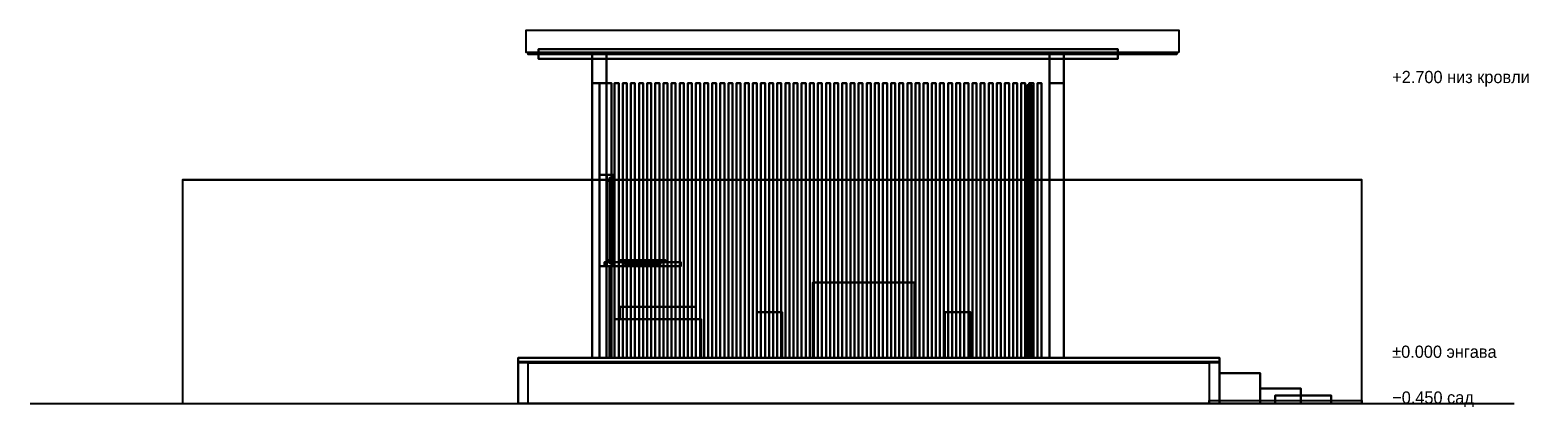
# Model space of a CAD drawing. Header units: metres. Extents: x -21.1 to -6.3, y 0 to 3.7.
import ezdxf

# ---------------------------------------------------------------- set-up
doc = ezdxf.new("R2010")
doc.units = ezdxf.units.M
for name, color, linetype in [('CONCRETE', 8, 'Continuous'), ('CUSHION', 8, 'Continuous'), ('FRAME', 8, 'Continuous'), ('GLASS', 5, 'Continuous'), ('GLULAM', 8, 'Continuous'), ('GRAVEL', 8, 'Continuous'), ('GROUND', 8, 'Continuous'), ('HINOKI', 8, 'Continuous'), ('HINOKI_V', 8, 'Continuous'), ('KITCHEN', 8, 'Continuous'), ('LEVEL', 3, 'Continuous'), ('ROOF_EDGE', 8, 'Continuous'), ('SHOU_SUGI', 8, 'Continuous'), ('STEEL_DARK', 8, 'Continuous'), ('STONE', 8, 'Continuous')]:
    doc.layers.add(name, color=color, linetype=linetype)

msp = doc.modelspace()

# ---------------------------------------------------------------- linework, layer by layer
at = {"layer": 'CONCRETE'}
for points in [[(-9.4, 0), (-16.3, 0), (-16.3, 0.45), (-9.4, 0.45)], [(-16.3, 0), (-9.4, 0), (-9.4, 0.45), (-16.3, 0.45)], [(-9.5, 0), (-16.2, 0), (-16.2, 0.4), (-9.5, 0.4)], [(-9, 0), (-9.4, 0), (-9.4, 0.3), (-9, 0.3)], [(-9.4, 0), (-9, 0), (-9, 0.3), (-9.4, 0.3)], [(-8.6, 0), (-9, 0), (-9, 0.15), (-8.6, 0.15)], [(-9, 0), (-8.6, 0), (-8.6, 0.15), (-9, 0.15)]]:
    msp.add_lwpolyline(points, close=True, dxfattribs=at)
at = {"layer": 'CUSHION'}
for points in [[(-14.55, 0.83), (-15.3, 0.83), (-15.3, 0.95), (-14.55, 0.95)], [(-15.3, 0.83), (-14.55, 0.83), (-14.55, 0.95), (-15.3, 0.95)]]:
    msp.add_lwpolyline(points, close=True, dxfattribs=at)
at = {"layer": 'FRAME'}
for points in [[(-11.25, 0.45), (-11.29, 0.45), (-11.29, 3.13), (-11.25, 3.13)], [(-11.25, 3.09), (-11.29, 3.09), (-11.29, 3.13), (-11.25, 3.13)], [(-11.29, 0.45), (-11.25, 0.45), (-11.25, 3.13), (-11.29, 3.13)], [(-11.25, 0.45), (-11.29, 0.45), (-11.29, 3.13), (-11.25, 3.13)], [(-11.29, 0.45), (-11.25, 0.45), (-11.25, 3.13), (-11.29, 3.13)], [(-11.29, 3.09), (-11.25, 3.09), (-11.25, 3.13), (-11.29, 3.13)], [(-11.25, 0.45), (-11.29, 0.45), (-11.29, 3.13), (-11.25, 3.13)], [(-11.25, 3.09), (-11.29, 3.09), (-11.29, 3.13), (-11.25, 3.13)], [(-11.29, 0.45), (-11.25, 0.45), (-11.25, 3.13), (-11.29, 3.13)], [(-11.25, 0.45), (-11.29, 0.45), (-11.29, 3.13), (-11.25, 3.13)], [(-11.29, 0.45), (-11.25, 0.45), (-11.25, 3.13), (-11.29, 3.13)], [(-11.29, 3.09), (-11.25, 3.09), (-11.25, 3.13), (-11.29, 3.13)], [(-11.25, 0.45), (-11.29, 0.45), (-11.29, 3.13), (-11.25, 3.13)], [(-11.25, 3.09), (-11.29, 3.09), (-11.29, 3.13), (-11.25, 3.13)], [(-11.29, 0.45), (-11.25, 0.45), (-11.25, 3.13), (-11.29, 3.13)], [(-11.25, 0.45), (-11.29, 0.45), (-11.29, 3.13), (-11.25, 3.13)], [(-11.29, 0.45), (-11.25, 0.45), (-11.25, 3.13), (-11.29, 3.13)], [(-11.29, 3.09), (-11.25, 3.09), (-11.25, 3.13), (-11.29, 3.13)], [(-11.25, 0.45), (-11.29, 0.45), (-11.29, 3.13), (-11.25, 3.13)], [(-11.25, 3.09), (-11.29, 3.09), (-11.29, 3.13), (-11.25, 3.13)], [(-11.29, 0.45), (-11.25, 0.45), (-11.25, 3.13), (-11.29, 3.13)], [(-11.25, 0.45), (-11.29, 0.45), (-11.29, 3.13), (-11.25, 3.13)], [(-11.29, 0.45), (-11.25, 0.45), (-11.25, 3.13), (-11.29, 3.13)], [(-11.29, 3.09), (-11.25, 3.09), (-11.25, 3.13), (-11.29, 3.13)], [(-15.358, 2.19), (-15.428, 2.19), (-15.428, 2.25), (-15.358, 2.25)], [(-15.358, 1.35), (-15.428, 1.35), (-15.428, 2.25), (-15.358, 2.25)], [(-15.428, 1.35), (-15.358, 1.35), (-15.358, 2.25), (-15.428, 2.25)], [(-15.358, 1.35), (-15.428, 1.35), (-15.428, 2.25), (-15.358, 2.25)], [(-15.428, 2.19), (-15.358, 2.19), (-15.358, 2.25), (-15.428, 2.25)], [(-15.428, 1.35), (-15.358, 1.35), (-15.358, 2.25), (-15.428, 2.25)], [(-15.358, 1.35), (-15.428, 1.35), (-15.428, 1.41), (-15.358, 1.41)], [(-15.428, 1.35), (-15.358, 1.35), (-15.358, 1.41), (-15.428, 1.41)], [(-11.25, 0.45), (-11.29, 0.45), (-11.29, 0.49), (-11.25, 0.49)], [(-11.29, 0.45), (-11.25, 0.45), (-11.25, 0.49), (-11.29, 0.49)], [(-11.25, 0.45), (-11.29, 0.45), (-11.29, 0.49), (-11.25, 0.49)], [(-11.29, 0.45), (-11.25, 0.45), (-11.25, 0.49), (-11.29, 0.49)], [(-11.25, 0.45), (-11.29, 0.45), (-11.29, 0.49), (-11.25, 0.49)], [(-11.29, 0.45), (-11.25, 0.45), (-11.25, 0.49), (-11.29, 0.49)], [(-11.25, 0.45), (-11.29, 0.45), (-11.29, 0.49), (-11.25, 0.49)], [(-11.29, 0.45), (-11.25, 0.45), (-11.25, 0.49), (-11.29, 0.49)]]:
    msp.add_lwpolyline(points, close=True, dxfattribs=at)
at = {"layer": 'GLASS'}
for points in [[(-11.264, 0.49), (-11.276, 0.49), (-11.276, 3.09), (-11.264, 3.09)], [(-11.276, 0.49), (-11.264, 0.49), (-11.264, 3.09), (-11.276, 3.09)], [(-11.264, 0.49), (-11.276, 0.49), (-11.276, 3.09), (-11.264, 3.09)], [(-11.276, 0.49), (-11.264, 0.49), (-11.264, 3.09), (-11.276, 3.09)], [(-11.264, 0.49), (-11.276, 0.49), (-11.276, 3.09), (-11.264, 3.09)], [(-11.276, 0.49), (-11.264, 0.49), (-11.264, 3.09), (-11.276, 3.09)], [(-11.264, 0.49), (-11.276, 0.49), (-11.276, 3.09), (-11.264, 3.09)], [(-11.276, 0.49), (-11.264, 0.49), (-11.264, 3.09), (-11.276, 3.09)], [(-15.387, 1.38), (-15.399, 1.38), (-15.399, 2.22), (-15.387, 2.22)], [(-15.399, 1.38), (-15.387, 1.38), (-15.387, 2.22), (-15.399, 2.22)]]:
    msp.add_lwpolyline(points, close=True, dxfattribs=at)
at = {"layer": 'GLULAM'}
for points in [[(-15.43, 3.15), (-15.57, 3.15), (-15.57, 3.45), (-15.43, 3.45)], [(-15.57, 3.15), (-15.43, 3.15), (-15.43, 3.45), (-15.57, 3.45)], [(-10.93, 3.15), (-11.07, 3.15), (-11.07, 3.45), (-10.93, 3.45)], [(-11.07, 3.15), (-10.93, 3.15), (-10.93, 3.45), (-11.07, 3.45)], [(-15.43, 3.15), (-15.57, 3.15), (-15.57, 3.39), (-15.43, 3.39)], [(-15.57, 3.15), (-15.43, 3.15), (-15.43, 3.39), (-15.57, 3.39)], [(-10.93, 3.15), (-11.07, 3.15), (-11.07, 3.39), (-10.93, 3.39)], [(-11.07, 3.15), (-10.93, 3.15), (-10.93, 3.39), (-11.07, 3.39)], [(-15.43, 0.45), (-15.57, 0.45), (-15.57, 3.15), (-15.43, 3.15)], [(-15.57, 0.45), (-15.43, 0.45), (-15.43, 3.15), (-15.57, 3.15)], [(-15.43, 0.45), (-15.57, 0.45), (-15.57, 3.15), (-15.43, 3.15)], [(-15.57, 0.45), (-15.43, 0.45), (-15.43, 3.15), (-15.57, 3.15)], [(-15.43, 0.45), (-15.57, 0.45), (-15.57, 3.15), (-15.43, 3.15)], [(-15.57, 0.45), (-15.43, 0.45), (-15.43, 3.15), (-15.57, 3.15)], [(-15.43, 0.45), (-15.57, 0.45), (-15.57, 3.15), (-15.43, 3.15)], [(-15.57, 0.45), (-15.43, 0.45), (-15.43, 3.15), (-15.57, 3.15)], [(-15.43, 0.45), (-15.57, 0.45), (-15.57, 3.15), (-15.43, 3.15)], [(-15.57, 0.45), (-15.43, 0.45), (-15.43, 3.15), (-15.57, 3.15)], [(-10.93, 0.45), (-11.07, 0.45), (-11.07, 3.15), (-10.93, 3.15)], [(-11.07, 0.45), (-10.93, 0.45), (-10.93, 3.15), (-11.07, 3.15)], [(-10.93, 0.45), (-11.07, 0.45), (-11.07, 3.15), (-10.93, 3.15)], [(-11.07, 0.45), (-10.93, 0.45), (-10.93, 3.15), (-11.07, 3.15)], [(-10.93, 0.45), (-11.07, 0.45), (-11.07, 3.15), (-10.93, 3.15)], [(-11.07, 0.45), (-10.93, 0.45), (-10.93, 3.15), (-11.07, 3.15)], [(-10.93, 0.45), (-11.07, 0.45), (-11.07, 3.15), (-10.93, 3.15)], [(-11.07, 0.45), (-10.93, 0.45), (-10.93, 3.15), (-11.07, 3.15)], [(-10.93, 0.45), (-11.07, 0.45), (-11.07, 3.15), (-10.93, 3.15)], [(-11.07, 0.45), (-10.93, 0.45), (-10.93, 3.15), (-11.07, 3.15)]]:
    msp.add_lwpolyline(points, close=True, dxfattribs=at)
at = {"layer": 'GRAVEL'}
msp.add_lwpolyline([(-8, 0), (-9.5, 0), (-9.5, 0.03), (-8, 0.03)], close=True, dxfattribs=at)
at = {"layer": 'GROUND'}
msp.add_line((-21.1, 0), (-6.5, 0), dxfattribs=at)
at = {"layer": 'HINOKI'}
for points in [[(-9.82, 3.43), (-16.2, 3.43), (-16.2, 3.45), (-9.82, 3.45)], [(-10.4, 3.39), (-16.1, 3.39), (-16.1, 3.485), (-10.4, 3.485)], [(-16.1, 3.39), (-10.4, 3.39), (-10.4, 3.485), (-16.1, 3.485)], [(-10.4, 3.39), (-16.1, 3.39), (-16.1, 3.485), (-10.4, 3.485)], [(-16.1, 3.39), (-10.4, 3.39), (-10.4, 3.485), (-16.1, 3.485)], [(-10.4, 3.39), (-16.1, 3.39), (-16.1, 3.485), (-10.4, 3.485)], [(-16.1, 3.39), (-10.4, 3.39), (-10.4, 3.485), (-16.1, 3.485)], [(-10.4, 3.39), (-16.1, 3.39), (-16.1, 3.485), (-10.4, 3.485)], [(-16.1, 3.39), (-10.4, 3.39), (-10.4, 3.485), (-16.1, 3.485)], [(-10.4, 3.39), (-16.1, 3.39), (-16.1, 3.485), (-10.4, 3.485)], [(-16.1, 3.39), (-10.4, 3.39), (-10.4, 3.485), (-16.1, 3.485)], [(-10.4, 3.39), (-16.1, 3.39), (-16.1, 3.485), (-10.4, 3.485)], [(-16.1, 3.39), (-10.4, 3.39), (-10.4, 3.485), (-16.1, 3.485)], [(-10.4, 3.39), (-16.1, 3.39), (-16.1, 3.485), (-10.4, 3.485)], [(-16.1, 3.39), (-10.4, 3.39), (-10.4, 3.485), (-16.1, 3.485)], [(-10.4, 3.39), (-16.1, 3.39), (-16.1, 3.485), (-10.4, 3.485)], [(-16.1, 3.39), (-10.4, 3.39), (-10.4, 3.485), (-16.1, 3.485)], [(-10.4, 3.39), (-16.1, 3.39), (-16.1, 3.485), (-10.4, 3.485)], [(-16.1, 3.39), (-10.4, 3.39), (-10.4, 3.485), (-16.1, 3.485)], [(-10.4, 3.39), (-16.1, 3.39), (-16.1, 3.485), (-10.4, 3.485)], [(-16.1, 3.39), (-10.4, 3.39), (-10.4, 3.485), (-16.1, 3.485)], [(-10.4, 3.39), (-16.1, 3.39), (-16.1, 3.485), (-10.4, 3.485)], [(-16.1, 3.39), (-10.4, 3.39), (-10.4, 3.485), (-16.1, 3.485)], [(-10.4, 3.39), (-16.1, 3.39), (-16.1, 3.485), (-10.4, 3.485)], [(-16.1, 3.39), (-10.4, 3.39), (-10.4, 3.485), (-16.1, 3.485)], [(-10.4, 3.39), (-16.1, 3.39), (-16.1, 3.485), (-10.4, 3.485)], [(-16.1, 3.39), (-10.4, 3.39), (-10.4, 3.485), (-16.1, 3.485)], [(-10.4, 3.39), (-16.1, 3.39), (-16.1, 3.485), (-10.4, 3.485)], [(-16.1, 3.39), (-10.4, 3.39), (-10.4, 3.485), (-16.1, 3.485)], [(-10.4, 3.39), (-16.1, 3.39), (-16.1, 3.485), (-10.4, 3.485)], [(-16.1, 3.39), (-10.4, 3.39), (-10.4, 3.485), (-16.1, 3.485)], [(-10.4, 3.39), (-16.1, 3.39), (-16.1, 3.485), (-10.4, 3.485)], [(-16.1, 3.39), (-10.4, 3.39), (-10.4, 3.485), (-16.1, 3.485)], [(-10.4, 3.39), (-16.1, 3.39), (-16.1, 3.485), (-10.4, 3.485)], [(-16.1, 3.39), (-10.4, 3.39), (-10.4, 3.485), (-16.1, 3.485)], [(-10.4, 3.39), (-16.1, 3.39), (-16.1, 3.485), (-10.4, 3.485)], [(-16.1, 3.39), (-10.4, 3.39), (-10.4, 3.485), (-16.1, 3.485)], [(-10.4, 3.39), (-16.1, 3.39), (-16.1, 3.485), (-10.4, 3.485)], [(-16.1, 3.39), (-10.4, 3.39), (-10.4, 3.485), (-16.1, 3.485)], [(-10.4, 3.39), (-16.1, 3.39), (-16.1, 3.485), (-10.4, 3.485)], [(-16.1, 3.39), (-10.4, 3.39), (-10.4, 3.485), (-16.1, 3.485)], [(-10.4, 3.39), (-16.1, 3.39), (-16.1, 3.485), (-10.4, 3.485)], [(-16.1, 3.39), (-10.4, 3.39), (-10.4, 3.485), (-16.1, 3.485)], [(-10.4, 3.39), (-16.1, 3.39), (-16.1, 3.485), (-10.4, 3.485)], [(-16.1, 3.39), (-10.4, 3.39), (-10.4, 3.485), (-16.1, 3.485)], [(-10.4, 3.39), (-16.1, 3.39), (-16.1, 3.485), (-10.4, 3.485)], [(-16.1, 3.39), (-10.4, 3.39), (-10.4, 3.485), (-16.1, 3.485)], [(-10.4, 3.39), (-16.1, 3.39), (-16.1, 3.485), (-10.4, 3.485)], [(-16.1, 3.39), (-10.4, 3.39), (-10.4, 3.485), (-16.1, 3.485)], [(-10.4, 3.39), (-16.1, 3.39), (-16.1, 3.485), (-10.4, 3.485)], [(-16.1, 3.39), (-10.4, 3.39), (-10.4, 3.485), (-16.1, 3.485)], [(-10.4, 3.39), (-16.1, 3.39), (-16.1, 3.485), (-10.4, 3.485)], [(-16.1, 3.39), (-10.4, 3.39), (-10.4, 3.485), (-16.1, 3.485)], [(-10.4, 3.39), (-16.1, 3.39), (-16.1, 3.485), (-10.4, 3.485)], [(-16.1, 3.39), (-10.4, 3.39), (-10.4, 3.485), (-16.1, 3.485)], [(-10.4, 3.39), (-16.1, 3.39), (-16.1, 3.485), (-10.4, 3.485)], [(-16.1, 3.39), (-10.4, 3.39), (-10.4, 3.485), (-16.1, 3.485)], [(-10.4, 3.39), (-16.1, 3.39), (-16.1, 3.485), (-10.4, 3.485)], [(-16.1, 3.39), (-10.4, 3.39), (-10.4, 3.485), (-16.1, 3.485)], [(-10.4, 3.39), (-16.1, 3.39), (-16.1, 3.485), (-10.4, 3.485)], [(-16.1, 3.39), (-10.4, 3.39), (-10.4, 3.485), (-16.1, 3.485)], [(-10.4, 3.39), (-16.1, 3.39), (-16.1, 3.485), (-10.4, 3.485)], [(-16.1, 3.39), (-10.4, 3.39), (-10.4, 3.485), (-16.1, 3.485)], [(-10.4, 3.39), (-16.1, 3.39), (-16.1, 3.485), (-10.4, 3.485)], [(-16.1, 3.39), (-10.4, 3.39), (-10.4, 3.485), (-16.1, 3.485)], [(-10.4, 3.39), (-16.1, 3.39), (-16.1, 3.485), (-10.4, 3.485)], [(-16.1, 3.39), (-10.4, 3.39), (-10.4, 3.485), (-16.1, 3.485)], [(-10.4, 3.39), (-16.1, 3.39), (-16.1, 3.485), (-10.4, 3.485)], [(-16.1, 3.39), (-10.4, 3.39), (-10.4, 3.485), (-16.1, 3.485)], [(-10.4, 3.39), (-16.1, 3.39), (-16.1, 3.485), (-10.4, 3.485)], [(-16.1, 3.39), (-10.4, 3.39), (-10.4, 3.485), (-16.1, 3.485)], [(-10.4, 3.39), (-16.1, 3.39), (-16.1, 3.485), (-10.4, 3.485)], [(-16.1, 3.39), (-10.4, 3.39), (-10.4, 3.485), (-16.1, 3.485)], [(-10.4, 3.39), (-16.1, 3.39), (-16.1, 3.485), (-10.4, 3.485)], [(-16.1, 3.39), (-10.4, 3.39), (-10.4, 3.485), (-16.1, 3.485)], [(-10.4, 3.39), (-16.1, 3.39), (-16.1, 3.485), (-10.4, 3.485)], [(-16.1, 3.39), (-10.4, 3.39), (-10.4, 3.485), (-16.1, 3.485)], [(-10.4, 3.39), (-16.1, 3.39), (-16.1, 3.485), (-10.4, 3.485)], [(-16.1, 3.39), (-10.4, 3.39), (-10.4, 3.485), (-16.1, 3.485)], [(-10.4, 3.39), (-16.1, 3.39), (-16.1, 3.485), (-10.4, 3.485)], [(-16.1, 3.39), (-10.4, 3.39), (-10.4, 3.485), (-16.1, 3.485)], [(-10.4, 3.39), (-16.1, 3.39), (-16.1, 3.485), (-10.4, 3.485)], [(-16.1, 3.39), (-10.4, 3.39), (-10.4, 3.485), (-16.1, 3.485)], [(-12.4, 0.45), (-13.4, 0.45), (-13.4, 1.19), (-12.4, 1.19)], [(-13.4, 0.45), (-12.4, 0.45), (-12.4, 1.19), (-13.4, 1.19)], [(-13.7, 0.45), (-13.95, 0.45), (-13.95, 0.9), (-13.7, 0.9)], [(-13.95, 0.45), (-13.7, 0.45), (-13.7, 0.9), (-13.95, 0.9)], [(-13.7, 0.45), (-13.95, 0.45), (-13.95, 0.9), (-13.7, 0.9)], [(-13.95, 0.45), (-13.7, 0.45), (-13.7, 0.9), (-13.95, 0.9)], [(-13.7, 0.45), (-13.95, 0.45), (-13.95, 0.9), (-13.7, 0.9)], [(-13.95, 0.45), (-13.7, 0.45), (-13.7, 0.9), (-13.95, 0.9)], [(-13.7, 0.45), (-13.95, 0.45), (-13.95, 0.9), (-13.7, 0.9)], [(-13.95, 0.45), (-13.7, 0.45), (-13.7, 0.9), (-13.95, 0.9)], [(-11.85, 0.45), (-12.1, 0.45), (-12.1, 0.9), (-11.85, 0.9)], [(-12.1, 0.45), (-11.85, 0.45), (-11.85, 0.9), (-12.1, 0.9)], [(-11.85, 0.45), (-12.1, 0.45), (-12.1, 0.9), (-11.85, 0.9)], [(-12.1, 0.45), (-11.85, 0.45), (-11.85, 0.9), (-12.1, 0.9)], [(-11.85, 0.45), (-12.1, 0.45), (-12.1, 0.9), (-11.85, 0.9)], [(-12.1, 0.45), (-11.85, 0.45), (-11.85, 0.9), (-12.1, 0.9)], [(-11.85, 0.45), (-12.1, 0.45), (-12.1, 0.9), (-11.85, 0.9)], [(-12.1, 0.45), (-11.85, 0.45), (-11.85, 0.9), (-12.1, 0.9)], [(-14.5, 0.45), (-15.35, 0.45), (-15.35, 0.83), (-14.5, 0.83)], [(-15.35, 0.45), (-14.5, 0.45), (-14.5, 0.83), (-15.35, 0.83)], [(-9.4, 0.41), (-16.3, 0.41), (-16.3, 0.45), (-9.4, 0.45)], [(-9.4, 0.4), (-16.3, 0.4), (-16.3, 0.45), (-9.4, 0.45)], [(-16.3, 0.41), (-9.4, 0.41), (-9.4, 0.45), (-16.3, 0.45)]]:
    msp.add_lwpolyline(points, close=True, dxfattribs=at)
at = {"layer": 'HINOKI_V'}
for points in [[(-15.31, 0.45), (-15.35, 0.45), (-15.35, 3.15), (-15.31, 3.15)], [(-15.35, 0.45), (-15.31, 0.45), (-15.31, 3.15), (-15.35, 3.15)], [(-15.23, 0.45), (-15.27, 0.45), (-15.27, 3.15), (-15.23, 3.15)], [(-15.27, 0.45), (-15.23, 0.45), (-15.23, 3.15), (-15.27, 3.15)], [(-15.15, 0.45), (-15.19, 0.45), (-15.19, 3.15), (-15.15, 3.15)], [(-15.19, 0.45), (-15.15, 0.45), (-15.15, 3.15), (-15.19, 3.15)], [(-15.07, 0.45), (-15.11, 0.45), (-15.11, 3.15), (-15.07, 3.15)], [(-15.11, 0.45), (-15.07, 0.45), (-15.07, 3.15), (-15.11, 3.15)], [(-14.99, 0.45), (-15.03, 0.45), (-15.03, 3.15), (-14.99, 3.15)], [(-15.03, 0.45), (-14.99, 0.45), (-14.99, 3.15), (-15.03, 3.15)], [(-14.91, 0.45), (-14.95, 0.45), (-14.95, 3.15), (-14.91, 3.15)], [(-14.95, 0.45), (-14.91, 0.45), (-14.91, 3.15), (-14.95, 3.15)], [(-14.83, 0.45), (-14.87, 0.45), (-14.87, 3.15), (-14.83, 3.15)], [(-14.87, 0.45), (-14.83, 0.45), (-14.83, 3.15), (-14.87, 3.15)], [(-14.75, 0.45), (-14.79, 0.45), (-14.79, 3.15), (-14.75, 3.15)], [(-14.79, 0.45), (-14.75, 0.45), (-14.75, 3.15), (-14.79, 3.15)], [(-14.67, 0.45), (-14.71, 0.45), (-14.71, 3.15), (-14.67, 3.15)], [(-14.71, 0.45), (-14.67, 0.45), (-14.67, 3.15), (-14.71, 3.15)], [(-14.59, 0.45), (-14.63, 0.45), (-14.63, 3.15), (-14.59, 3.15)], [(-14.63, 0.45), (-14.59, 0.45), (-14.59, 3.15), (-14.63, 3.15)], [(-14.51, 0.45), (-14.55, 0.45), (-14.55, 3.15), (-14.51, 3.15)], [(-14.55, 0.45), (-14.51, 0.45), (-14.51, 3.15), (-14.55, 3.15)], [(-14.43, 0.45), (-14.47, 0.45), (-14.47, 3.15), (-14.43, 3.15)], [(-14.47, 0.45), (-14.43, 0.45), (-14.43, 3.15), (-14.47, 3.15)], [(-14.35, 0.45), (-14.39, 0.45), (-14.39, 3.15), (-14.35, 3.15)], [(-14.39, 0.45), (-14.35, 0.45), (-14.35, 3.15), (-14.39, 3.15)], [(-14.27, 0.45), (-14.31, 0.45), (-14.31, 3.15), (-14.27, 3.15)], [(-14.31, 0.45), (-14.27, 0.45), (-14.27, 3.15), (-14.31, 3.15)], [(-14.19, 0.45), (-14.23, 0.45), (-14.23, 3.15), (-14.19, 3.15)], [(-14.23, 0.45), (-14.19, 0.45), (-14.19, 3.15), (-14.23, 3.15)], [(-14.11, 0.45), (-14.15, 0.45), (-14.15, 3.15), (-14.11, 3.15)], [(-14.15, 0.45), (-14.11, 0.45), (-14.11, 3.15), (-14.15, 3.15)], [(-14.03, 0.45), (-14.07, 0.45), (-14.07, 3.15), (-14.03, 3.15)], [(-14.07, 0.45), (-14.03, 0.45), (-14.03, 3.15), (-14.07, 3.15)], [(-13.95, 0.45), (-13.99, 0.45), (-13.99, 3.15), (-13.95, 3.15)], [(-13.99, 0.45), (-13.95, 0.45), (-13.95, 3.15), (-13.99, 3.15)], [(-13.87, 0.45), (-13.91, 0.45), (-13.91, 3.15), (-13.87, 3.15)], [(-13.91, 0.45), (-13.87, 0.45), (-13.87, 3.15), (-13.91, 3.15)], [(-13.79, 0.45), (-13.83, 0.45), (-13.83, 3.15), (-13.79, 3.15)], [(-13.83, 0.45), (-13.79, 0.45), (-13.79, 3.15), (-13.83, 3.15)], [(-13.71, 0.45), (-13.75, 0.45), (-13.75, 3.15), (-13.71, 3.15)], [(-13.75, 0.45), (-13.71, 0.45), (-13.71, 3.15), (-13.75, 3.15)], [(-13.63, 0.45), (-13.67, 0.45), (-13.67, 3.15), (-13.63, 3.15)], [(-13.67, 0.45), (-13.63, 0.45), (-13.63, 3.15), (-13.67, 3.15)], [(-13.55, 0.45), (-13.59, 0.45), (-13.59, 3.15), (-13.55, 3.15)], [(-13.59, 0.45), (-13.55, 0.45), (-13.55, 3.15), (-13.59, 3.15)], [(-13.47, 0.45), (-13.51, 0.45), (-13.51, 3.15), (-13.47, 3.15)], [(-13.51, 0.45), (-13.47, 0.45), (-13.47, 3.15), (-13.51, 3.15)], [(-13.39, 0.45), (-13.43, 0.45), (-13.43, 3.15), (-13.39, 3.15)], [(-13.43, 0.45), (-13.39, 0.45), (-13.39, 3.15), (-13.43, 3.15)], [(-13.31, 0.45), (-13.35, 0.45), (-13.35, 3.15), (-13.31, 3.15)], [(-13.35, 0.45), (-13.31, 0.45), (-13.31, 3.15), (-13.35, 3.15)], [(-13.23, 0.45), (-13.27, 0.45), (-13.27, 3.15), (-13.23, 3.15)], [(-13.27, 0.45), (-13.23, 0.45), (-13.23, 3.15), (-13.27, 3.15)], [(-13.15, 0.45), (-13.19, 0.45), (-13.19, 3.15), (-13.15, 3.15)], [(-13.19, 0.45), (-13.15, 0.45), (-13.15, 3.15), (-13.19, 3.15)], [(-13.07, 0.45), (-13.11, 0.45), (-13.11, 3.15), (-13.07, 3.15)], [(-13.11, 0.45), (-13.07, 0.45), (-13.07, 3.15), (-13.11, 3.15)], [(-12.99, 0.45), (-13.03, 0.45), (-13.03, 3.15), (-12.99, 3.15)], [(-13.03, 0.45), (-12.99, 0.45), (-12.99, 3.15), (-13.03, 3.15)], [(-12.91, 0.45), (-12.95, 0.45), (-12.95, 3.15), (-12.91, 3.15)], [(-12.95, 0.45), (-12.91, 0.45), (-12.91, 3.15), (-12.95, 3.15)], [(-12.83, 0.45), (-12.87, 0.45), (-12.87, 3.15), (-12.83, 3.15)], [(-12.87, 0.45), (-12.83, 0.45), (-12.83, 3.15), (-12.87, 3.15)], [(-12.75, 0.45), (-12.79, 0.45), (-12.79, 3.15), (-12.75, 3.15)], [(-12.79, 0.45), (-12.75, 0.45), (-12.75, 3.15), (-12.79, 3.15)], [(-12.67, 0.45), (-12.71, 0.45), (-12.71, 3.15), (-12.67, 3.15)], [(-12.71, 0.45), (-12.67, 0.45), (-12.67, 3.15), (-12.71, 3.15)], [(-12.59, 0.45), (-12.63, 0.45), (-12.63, 3.15), (-12.59, 3.15)], [(-12.63, 0.45), (-12.59, 0.45), (-12.59, 3.15), (-12.63, 3.15)], [(-12.51, 0.45), (-12.55, 0.45), (-12.55, 3.15), (-12.51, 3.15)], [(-12.55, 0.45), (-12.51, 0.45), (-12.51, 3.15), (-12.55, 3.15)], [(-12.43, 0.45), (-12.47, 0.45), (-12.47, 3.15), (-12.43, 3.15)], [(-12.47, 0.45), (-12.43, 0.45), (-12.43, 3.15), (-12.47, 3.15)], [(-12.35, 0.45), (-12.39, 0.45), (-12.39, 3.15), (-12.35, 3.15)], [(-12.39, 0.45), (-12.35, 0.45), (-12.35, 3.15), (-12.39, 3.15)], [(-12.27, 0.45), (-12.31, 0.45), (-12.31, 3.15), (-12.27, 3.15)], [(-12.31, 0.45), (-12.27, 0.45), (-12.27, 3.15), (-12.31, 3.15)], [(-12.19, 0.45), (-12.23, 0.45), (-12.23, 3.15), (-12.19, 3.15)], [(-12.23, 0.45), (-12.19, 0.45), (-12.19, 3.15), (-12.23, 3.15)], [(-12.11, 0.45), (-12.15, 0.45), (-12.15, 3.15), (-12.11, 3.15)], [(-12.15, 0.45), (-12.11, 0.45), (-12.11, 3.15), (-12.15, 3.15)], [(-12.03, 0.45), (-12.07, 0.45), (-12.07, 3.15), (-12.03, 3.15)], [(-12.07, 0.45), (-12.03, 0.45), (-12.03, 3.15), (-12.07, 3.15)], [(-11.95, 0.45), (-11.99, 0.45), (-11.99, 3.15), (-11.95, 3.15)], [(-11.99, 0.45), (-11.95, 0.45), (-11.95, 3.15), (-11.99, 3.15)], [(-11.87, 0.45), (-11.91, 0.45), (-11.91, 3.15), (-11.87, 3.15)], [(-11.91, 0.45), (-11.87, 0.45), (-11.87, 3.15), (-11.91, 3.15)], [(-11.79, 0.45), (-11.83, 0.45), (-11.83, 3.15), (-11.79, 3.15)], [(-11.83, 0.45), (-11.79, 0.45), (-11.79, 3.15), (-11.83, 3.15)], [(-11.71, 0.45), (-11.75, 0.45), (-11.75, 3.15), (-11.71, 3.15)], [(-11.75, 0.45), (-11.71, 0.45), (-11.71, 3.15), (-11.75, 3.15)], [(-11.63, 0.45), (-11.67, 0.45), (-11.67, 3.15), (-11.63, 3.15)], [(-11.67, 0.45), (-11.63, 0.45), (-11.63, 3.15), (-11.67, 3.15)], [(-11.55, 0.45), (-11.59, 0.45), (-11.59, 3.15), (-11.55, 3.15)], [(-11.59, 0.45), (-11.55, 0.45), (-11.55, 3.15), (-11.59, 3.15)], [(-11.47, 0.45), (-11.51, 0.45), (-11.51, 3.15), (-11.47, 3.15)], [(-11.51, 0.45), (-11.47, 0.45), (-11.47, 3.15), (-11.51, 3.15)], [(-11.39, 0.45), (-11.43, 0.45), (-11.43, 3.15), (-11.39, 3.15)], [(-11.43, 0.45), (-11.39, 0.45), (-11.39, 3.15), (-11.43, 3.15)], [(-11.31, 0.45), (-11.35, 0.45), (-11.35, 3.15), (-11.31, 3.15)], [(-11.35, 0.45), (-11.31, 0.45), (-11.31, 3.15), (-11.35, 3.15)], [(-11.23, 0.45), (-11.27, 0.45), (-11.27, 3.15), (-11.23, 3.15)], [(-11.27, 0.45), (-11.23, 0.45), (-11.23, 3.15), (-11.27, 3.15)], [(-11.15, 0.45), (-11.19, 0.45), (-11.19, 3.15), (-11.15, 3.15)], [(-11.19, 0.45), (-11.15, 0.45), (-11.15, 3.15), (-11.19, 3.15)]]:
    msp.add_lwpolyline(points, close=True, dxfattribs=at)
at = {"layer": 'KITCHEN'}
for points in [[(-14.7, 1.35), (-15.45, 1.35), (-15.45, 1.39), (-14.7, 1.39)], [(-15.45, 1.35), (-14.7, 1.35), (-14.7, 1.39), (-15.45, 1.39)], [(-14.75, 0.45), (-15.4, 0.45), (-15.4, 1.35), (-14.75, 1.35)], [(-15.4, 0.45), (-14.75, 0.45), (-14.75, 1.35), (-15.4, 1.35)]]:
    msp.add_lwpolyline(points, close=True, dxfattribs=at)
at = {"layer": 'ROOF_EDGE'}
msp.add_lwpolyline([(-9.8, 3.45), (-16.22, 3.45), (-16.22, 3.67), (-9.8, 3.67)], close=True, dxfattribs=at)
at = {"layer": 'SHOU_SUGI'}
for points in [[(-15.38, 0.45), (-15.5, 0.45), (-15.5, 3.15), (-15.38, 3.15)], [(-15.38, 2.25), (-15.5, 2.25), (-15.5, 3.15), (-15.38, 3.15)], [(-15.5, 0.45), (-15.38, 0.45), (-15.38, 3.15), (-15.5, 3.15)], [(-15.38, 0.45), (-15.5, 0.45), (-15.5, 3.15), (-15.38, 3.15)], [(-15.5, 2.25), (-15.38, 2.25), (-15.38, 3.15), (-15.5, 3.15)], [(-15.5, 0.45), (-15.38, 0.45), (-15.38, 3.15), (-15.5, 3.15)], [(-8, 2.2), (-19.6, 2.2), (-19.6, 2.2), (-8, 2.2)], [(-19.6, 0), (-8, 0), (-8, 2.2), (-19.6, 2.2)], [(-15.38, 0.45), (-15.5, 0.45), (-15.5, 1.35), (-15.38, 1.35)], [(-15.5, 0.45), (-15.38, 0.45), (-15.38, 1.35), (-15.5, 1.35)]]:
    msp.add_lwpolyline(points, close=True, dxfattribs=at)
at = {"layer": 'STEEL_DARK'}
for points in [[(-14.85, 1.39), (-15.3, 1.39), (-15.3, 1.41), (-14.85, 1.41)], [(-15.3, 1.39), (-14.85, 1.39), (-14.85, 1.41), (-15.3, 1.41)], [(-14.9, 1.37), (-15.25, 1.37), (-15.25, 1.39), (-14.9, 1.39)], [(-15.25, 1.37), (-14.9, 1.37), (-14.9, 1.39), (-15.25, 1.39)]]:
    msp.add_lwpolyline(points, close=True, dxfattribs=at)
at = {"layer": 'STONE'}
for points in [[(-8.3, 0), (-8.85, 0), (-8.85, 0.08), (-8.3, 0.08)], [(-8.85, 0), (-8.3, 0), (-8.3, 0.08), (-8.85, 0.08)]]:
    msp.add_lwpolyline(points, close=True, dxfattribs=at)

# ---------------------------------------------------------------- texts
at = {"layer": 'LEVEL'}
for s, p in [('+2.700 низ кровли', (-7.7, 3.15)), ('±0.000 энгава', (-7.7, 0.45)), ('−0.450 сад', (-7.7, 0))]:
    msp.add_text(s, height=0.12, dxfattribs=at).set_placement(p)

doc.saveas('drawing.dxf')
